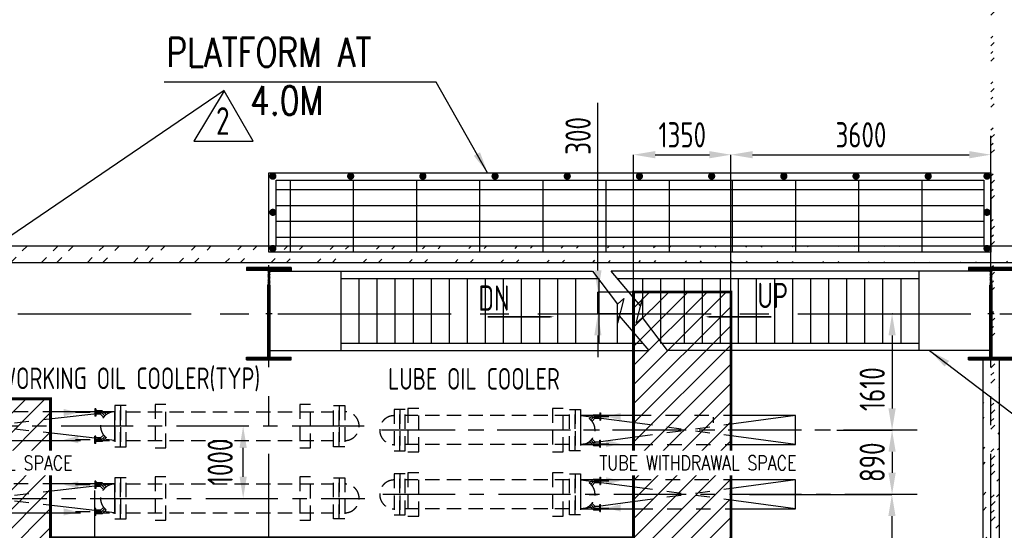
# Model space of a CAD drawing. Extents: x -7650383 to 4934791, y -114316 to 1826789.
# Tile 73 of 256: x 255939 to 269577, y 297960 to 305025. Entities that reach past the tile are written whole.
import ezdxf
from ezdxf.enums import TextEntityAlignment as Align

# ---------------------------------------------------------------- set-up
doc = ezdxf.new("R2010")
doc.units = 0
doc.header["$LTSCALE"] = 800
doc.header["$MEASUREMENT"] = 0
doc.set_wipeout_variables(frame=1)
for name, pattern in [('CENTER', [2, 1.25, -0.25, 0.25, -0.25]), ('CENTER2', [1.125, 0.75, -0.125, 0.125, -0.125]), ('HIDDEN', [0.375, 0.25, -0.125]), ('PHANTOM', [2.5, 1.25, -0.25, 0.25, -0.25, 0.25, -0.25])]:
    doc.linetypes.add(name, pattern=pattern)
doc.layers.get('0').update_dxf_attribs({"linetype": 'CONTINUOUS'})
for name, color, linetype in [('BLDG_H', 9, 'CONTINUOUS'), ('CEN', 2, 'CENTER'), ('COL', 1, 'CENTER'), ('DIM', 4, 'CONTINUOUS'), ('GRID', 8, 'CENTER'), ('GT_1', 7, 'CONTINUOUS'), ('HANGERS', 1, 'CONTINUOUS'), ('HATCH', 9, 'CONTINUOUS'), ('MECH_EQ', 8, 'HIDDEN'), ('REV2', 2, 'CONTINUOUS'), ('REV3', 2, 'CONTINUOUS'), ('STR', 2, 'CONTINUOUS'), ('T', 3, 'CONTINUOUS'), ('TEXT', 3, 'CONTINUOUS'), ('TRENCH', 1, 'CONTINUOUS'), ('WALL', 6, 'CONTINUOUS')]:
    doc.layers.add(name, color=color, linetype=linetype)
doc.styles.add('ROMANS', font='ISO9.shx', dxfattribs={"width": 0.8})
doc.styles.add('S1', font='SIMPLEX.SHX', dxfattribs={"height": 200})
doc.styles.add('S3', font='ROMANS1.SHX', dxfattribs={"width": 0.8})
doc.styles.get("Standard").update_dxf_attribs({"font": 'ISO9'})
doc.dimstyles.get("Standard").update_dxf_attribs({"dimtxt": 0.18, "dimasz": 0.18, "dimexe": 0.18, "dimexo": 0.0625, "dimgap": 0.09, "dimtad": 0, "dimtih": 1, "dimtoh": 1, "dimdec": 4, "dimzin": 0, "dimdsep": 46, "dimtxsty": 'Standard', "dimcen": 0.09, "dimadec": 0, "dimazin": 0, "dimtfac": 1, "dimtdec": 4, "dimtofl": 0, "dimtmove": 0, "dimatfit": 3, "dimfxl": 1, "dimtolj": 1, "dimtzin": 0, "dimarcsym": 0})
doc.dimstyles.new('STANDARD$0', dxfattribs={"dimtxt": 250, "dimasz": 200, "dimexe": 0, "dimexo": 0, "dimgap": 100, "dimtad": 1, "dimdec": 0, "dimzin": 0, "dimdsep": 46, "dimtxsty": 'S1', "dimcen": 0, "dimadec": 0, "dimazin": 0, "dimtfac": 1, "dimtdec": 0, "dimtmove": 2, "dimatfit": 3, "dimfxl": 1, "dimtolj": 1, "dimtzin": 0, "dimarcsym": 0})

# ---------------------------------------------------------------- blocks, each defined once
blk = doc.blocks.new('*D282')
at = {"layer": 'DIM', "color": 9, "linetype": 'Continuous', "lineweight": -2, "transparency": 16777216}
for p, q in [((268026, 300956), (268022, 300956)), ((268022, 300656), (268022, 299646)), ((268026, 299346), (268022, 299346))]:
    blk.add_line(p, q, dxfattribs=at)
at = {"layer": 'DIM', "color": 9, "linetype": 'Continuous', "transparency": 16777216}
for points in [[(267972, 300656), (268072, 300656), (268022, 300956)], [(267972, 299646), (268072, 299646), (268022, 299346)]]:
    blk.add_solid(points, dxfattribs=at)
at = {"layer": 'DIM', "linetype": 'Continuous', "transparency": 16777216, "insert": (267747, 299913), "char_height": 350, "attachment_point": 5, "rotation": 90, "style": 'ROMANS'}
blk.add_mtext('\\A1;1610', dxfattribs=at)
blk = doc.blocks.new('AA')
at = {"color": 0, "linetype": 'ByBlock'}
blk.add_solid([(0, 0), (-4, 1), (-4, -1)], dxfattribs=at)
blk = doc.blocks.new('*D283')
at = {"layer": 'DIM', "color": 9, "linetype": 'Continuous', "lineweight": -2, "transparency": 16777216}
for p, q in [((266049, 298456), (268020, 298456)), ((268020, 298156), (268020, 293956)), ((266926, 293656), (268020, 293656))]:
    blk.add_line(p, q, dxfattribs=at)
at = {"layer": 'DIM', "color": 9, "linetype": 'Continuous', "transparency": 16777216}
for points in [[(267970, 298156), (268070, 298156), (268020, 298456)], [(267970, 293956), (268070, 293956), (268020, 293656)]]:
    blk.add_solid(points, dxfattribs=at)
at = {"layer": 'DIM', "linetype": 'Continuous', "transparency": 16777216, "insert": (267745, 296056), "char_height": 350, "attachment_point": 5, "rotation": 90, "style": 'ROMANS'}
blk.add_mtext('\\A1;4800', dxfattribs=at)
blk = doc.blocks.new('*D284')
at = {"layer": 'DIM', "color": 9, "linetype": 'Continuous', "lineweight": -2, "transparency": 16777216}
for p, q in [((267259, 299346), (268022, 299346)), ((268022, 299046), (268022, 298756)), ((268026, 298456), (268022, 298456))]:
    blk.add_line(p, q, dxfattribs=at)
at = {"layer": 'DIM', "color": 9, "linetype": 'Continuous', "transparency": 16777216}
for points in [[(267972, 299046), (268072, 299046), (268022, 299346)], [(267972, 298756), (268072, 298756), (268022, 298456)]]:
    blk.add_solid(points, dxfattribs=at)
at = {"layer": 'DIM', "linetype": 'Continuous', "transparency": 16777216, "insert": (267747, 298901), "char_height": 350, "attachment_point": 5, "rotation": 90, "style": 'ROMANS'}
blk.add_mtext('\\A1;890', dxfattribs=at)
blk = doc.blocks.new('*D287')
at = {"layer": 'DIM', "color": 9, "linetype": 'Continuous', "lineweight": -2, "transparency": 16777216}
for p, q in [((265791, 301256), (265791, 303157)), ((266091, 303157), (269091, 303157)), ((269391, 301045), (269391, 303157))]:
    blk.add_line(p, q, dxfattribs=at)
at = {"layer": 'DIM', "color": 9, "linetype": 'Continuous', "transparency": 16777216}
for points in [[(266091, 303207), (266091, 303107), (265791, 303157)], [(269091, 303207), (269091, 303107), (269391, 303157)]]:
    blk.add_solid(points, dxfattribs=at)
at = {"layer": 'DIM', "linetype": 'Continuous', "transparency": 16777216, "insert": (267591, 303432), "char_height": 350, "attachment_point": 5, "style": 'ROMANS'}
blk.add_mtext('\\A1;3600', dxfattribs=at)
blk = doc.blocks.new('*D288')
at = {"layer": 'DIM', "color": 9, "linetype": 'Continuous', "lineweight": -2, "transparency": 16777216}
for p, q in [((264441, 301256), (264441, 303157)), ((264741, 303157), (265491, 303157)), ((265791, 301256), (265791, 303157))]:
    blk.add_line(p, q, dxfattribs=at)
at = {"layer": 'DIM', "color": 9, "linetype": 'Continuous', "transparency": 16777216}
for points in [[(264741, 303207), (264741, 303107), (264441, 303157)], [(265491, 303207), (265491, 303107), (265791, 303157)]]:
    blk.add_solid(points, dxfattribs=at)
at = {"layer": 'DIM', "linetype": 'Continuous', "transparency": 16777216, "insert": (265116, 303432), "char_height": 350, "attachment_point": 5, "style": 'ROMANS'}
blk.add_mtext('\\A1;1350', dxfattribs=at)
blk = doc.blocks.new('*D289')
at = {"layer": 'DIM', "color": 9, "linetype": 'Continuous', "lineweight": -2, "transparency": 16777216}
for p, q in [((263948, 301556), (263948, 303877)), ((264435, 301256), (263948, 301256)), ((263948, 300956), (263948, 301256)), ((264435, 300956), (263948, 300956)), ((263948, 300656), (263948, 300356))]:
    blk.add_line(p, q, dxfattribs=at)
at = {"layer": 'DIM', "color": 9, "linetype": 'Continuous', "transparency": 16777216}
for points in [[(263898, 301556), (263998, 301556), (263948, 301256)], [(263898, 300656), (263998, 300656), (263948, 300956)]]:
    blk.add_solid(points, dxfattribs=at)
at = {"layer": 'DIM', "linetype": 'Continuous', "transparency": 16777216, "insert": (263673, 303417), "char_height": 350, "attachment_point": 5, "rotation": 90, "style": 'ROMANS'}
blk.add_mtext('\\A1;300', dxfattribs=at)
blk = doc.blocks.new('A$C14326149')
at = {"layer": 'COL'}
h = blk.add_hatch(dxfattribs=at)
h.set_pattern_fill('ANSI31', color=256, scale=100, style=0)
h.paths.add_polyline_path([(310, 640), (0, 640), (0, 600), (310, 600)])
h.paths.add_polyline_path([(0, 600), (0, 640), (-310, 640), (-310, 600)])
h.paths.add_polyline_path([(0, -640), (0, -600), (-310, -600), (-310, -640)])
h.paths.add_polyline_path([(0, -600), (0, -640), (310, -640), (310, -600)])
h.paths.add_polyline_path([(-16, 0), (0, 0), (0, 600), (-16, 600)])
h.paths.add_polyline_path([(0, 0), (16, 0), (16, 600), (0, 600)])
h.paths.add_polyline_path([(16, 0), (0, 0), (0, -600), (16, -600)])
h.paths.add_polyline_path([(-16, -600), (0, -600), (0, 0), (-16, 0)])
for p, q in [((310, 640), (-310, 640)), ((-310, 640), (-310, 600)), ((310, 600), (-310, 600)), ((-16, -600), (-16, 600)), ((16, -600), (16, 600)), ((310, 640), (310, 600)), ((-310, -600), (310, -600)), ((-310, -640), (-310, -600)), ((-310, -640), (310, -640)), ((310, -640), (310, -600))]:
    blk.add_line(p, q, dxfattribs=at)
at = {"layer": 'COL', "color": 2}
for p, q in [((0, -672), (0, 672)), ((44, 0), (-44, 0))]:
    blk.add_line(p, q, dxfattribs=at)
blk = doc.blocks.new('TRENCH')
at = {"layer": 'GT_1', "linetype": 'Continuous', "ltscale": 0.025}
h = blk.add_hatch(dxfattribs=at)
h.set_pattern_fill('ANSI31', color=134, scale=1500, style=0)
h.paths.add_polyline_path([(392858, 135822), (391508, 135822), (391508, 132422), (383433, 132422), (383433, 134345), (382533, 134345), (382533, 130120), (383133, 130120), (383133, 131322), (389091, 131322), (389091, 130120), (389591, 130120), (389591, 131322), (391618, 131322), (391618, 130120), (391968, 130120), (391968, 131322), (392858, 131322)])
edge = h.paths.add_edge_path(flags=16)
edge.add_arc((382797, 131817), 150, 0, 360)
edge = h.paths.add_edge_path(flags=16)
edge.add_arc((382797, 131817), 75, -90, 0, ccw=False)
edge.add_line((382797, 131742), (382797, 131817))
edge.add_line((382797, 131817), (382722, 131817))
edge.add_arc((382797, 131817), 75, 90, 180, ccw=False)
edge.add_line((382797, 131892), (382797, 131817))
edge.add_line((382797, 131817), (382872, 131817))
h.paths.add_polyline_path([(391740, 132221), (392735, 132221)], flags=16)
h.paths.add_polyline_path([(383181, 131587), (385067, 131587), (384991, 131541), (383105, 131541)], flags=16)
h.paths.add_polyline_path([(385006, 131529), (387315, 131529)], flags=16)
h.paths.add_polyline_path([(388490, 131525), (390798, 131525)], flags=16)
h.paths.add_polyline_path([(391174, 131568), (392216, 131568)], flags=16)
at = {"layer": 'GT_1', "color": 134, "linetype": 'Continuous', "ltscale": 0.025, "const_width": 40, "flags": 128}
blk.add_lwpolyline([(382533, 130120), (382533, 134345), (383433, 134345), (383433, 132422), (391508, 132422), (391508, 135822), (392858, 135822), (392858, 131322), (391968, 131322), (391968, 130120), (391618, 130120), (391618, 131322), (389591, 131322), (389591, 130120), (389091, 130120), (389091, 131322), (383133, 131322), (383133, 130120), (382518, 130120)], dxfattribs=at)
blk = doc.blocks.new('*D433')
at = {"layer": 'DIM', "color": 9, "linetype": 'Continuous', "lineweight": -2, "transparency": 16777216}
blk.add_line((259034, 298701), (259034, 299101), dxfattribs=at)
at = {"layer": 'DIM', "color": 9, "linetype": 'Continuous', "transparency": 16777216}
for points in [[(258984, 299101), (259084, 299101), (259034, 299401)], [(258984, 298701), (259084, 298701), (259034, 298401)]]:
    blk.add_solid(points, dxfattribs=at)
at = {"layer": 'DIM', "linetype": 'Continuous', "transparency": 16777216, "insert": (258716, 298906), "char_height": 350, "attachment_point": 5, "rotation": 90, "style": 'ROMANS'}
blk.add_mtext('\\A1;1000', dxfattribs=at)
blk = doc.blocks.new('A$C75964FAB')
at = {"layer": 'HATCH', "flags": 128}
blk.add_lwpolyline([(-4481, -1100), (-4826, -642), (-4915, -720), (-4826, -380), (-4852, -480), (-5260, 0)], dxfattribs=at)
at = {"layer": 'STR'}
for p, q in [((0, 0), (-5260, 0)), ((0, 0), (0, -1100)), ((-5175, -100), (-1000, -100)), ((-4826, -100), (-4826, -642)), ((-4576, -100), (-4576, -1000)), ((-4250, -100), (-4250, -1000)), ((-4000, -100), (-4000, -1000)), ((-3750, -100), (-3750, -1000)), ((-3500, -100), (-3500, -1000)), ((-3250, -100), (-3250, -1000)), ((-3000, -100), (-3000, -1000)), ((-2750, -100), (-2750, -1000)), ((-2500, -100), (-2500, -1000)), ((-2250, -100), (-2250, -1000)), ((-2000, -100), (-2000, -1000)), ((-1750, -100), (-1750, -1000)), ((-1500, -100), (-1500, -1000)), ((-1250, -100), (-1250, -1000)), ((-1000, 0), (-1000, -1100)), ((-1000, -1000), (-4556, -1000)), ((0, -1100), (-4481, -1100))]:
    blk.add_line(p, q, dxfattribs=at)
blk = doc.blocks.new('REV-2')
at = {"layer": 'REV2', "color": 20, "linetype": 'Continuous'}
for p, q in [((37170, 56645), (36750, 55946)), ((37569, 55946), (37170, 56645)), ((36750, 55946), (37569, 55946))]:
    blk.add_line(p, q, dxfattribs=at)
at = {"layer": 'REV2', "color": 20, "linetype": 'Continuous', "style": 'ROMANS', "width": 0.8}
blk.add_text('2', height=383, dxfattribs=at).set_placement((37056, 56034))

msp = doc.modelspace()

# ---------------------------------------------------------------- hatches: boundary and pattern name
h = msp.add_hatch()
h.set_pattern_fill('GRATE', color=256, scale=7000)
h.set_pattern_definition([(0, (177437.1, 210141.78), (0, 218.75), []), (90, (177437.1, 210141.8), (-875, 5e-14), [])])
h.paths.add_polyline_path([(259491.3, 302806.4), (269291.3, 302806.4), (269291.3, 301806.4), (259491.3, 301806.4)])
at = {"layer": 'HATCH'}
h = msp.add_hatch(dxfattribs=at)
h.set_pattern_fill('ANSI32', color=256, scale=1200, style=0)
h.set_pattern_definition([(45, (183511.4, 165326.16), (-318.198, 318.198), []), (45, (183723.54, 165326.16), (-318.198, 318.198), [])])
edge = h.paths.add_edge_path()
edge.add_line((269276.2, 266137.9), (269276.2, 270647.9))
edge.add_line((269391.2, 257556.7), (269391.2, 330138.3))
edge.add_line((269506.2, 266137.9), (269506.2, 270647.9))
h = msp.add_hatch(dxfattribs=at)
h.set_pattern_fill('ANSI32', color=256, scale=1200, style=0)
h.set_pattern_definition([(45, (183511.4, 165434.7), (-318.198, 318.198), []), (45, (183723.54, 165434.7), (-318.198, 318.198), [])])
edge = h.paths.add_edge_path()
edge.add_line((269276.2, 271157.6), (269276.2, 277755.3))
edge.add_line((269391.2, 244446.4), (269391.2, 314751.6))
edge.add_line((269506.2, 271157.6), (269506.2, 277755.3))
h = msp.add_hatch(dxfattribs=at)
h.set_pattern_fill('ANSI32', color=256, scale=1200, style=0)
h.set_pattern_definition([(45, (185011.4, 165524.7), (-318.198, 318.198), []), (45, (185223.54, 165524.7), (-318.198, 318.198), [])])
edge = h.paths.add_edge_path()
edge.add_line((226391.2, 301896.4), (269391.2, 301896.4))
edge.add_line((226391.2, 301666.4), (269391.2, 301666.4))
h = msp.add_hatch(dxfattribs=at)
h.set_pattern_fill('ANSI32', color=256, scale=1200, style=0)
h.set_pattern_definition([(45, (185014.17, 165526.2), (-318.198, 318.198), []), (45, (185226.3, 165526.2), (-318.198, 318.198), [])])
edge = h.paths.add_edge_path()
edge.add_line((268850.3, 301897.9), (280992.3, 301896.4))
edge.add_line((268850.3, 301667.9), (280992.3, 301666.4))
h = msp.add_hatch(dxfattribs=at)
h.set_pattern_fill('ANSI32', color=256, scale=1200, style=0)
h.set_pattern_definition([(45, (183511.4, 165582.15), (-318.198, 318.198), []), (45, (183723.54, 165582.15), (-318.198, 318.198), [])])
edge = h.paths.add_edge_path()
edge.add_line((269282.1, 289903.9), (269282.1, 300316.4))
edge.add_line((269512.1, 289903.9), (269512.1, 300316.4))

# ---------------------------------------------------------------- linework, layer by layer
for p, q in [((259491.3, 302806.4), (269291.3, 302806.4)), ((259491.3, 301906.4), (259491.3, 302806.4)), ((269291.3, 302806.4), (269291.3, 301906.4))]:
    msp.add_line(p, q)
msp.add_lwpolyline([(259391.3, 302906.4), (269391.3, 302906.4), (269391.3, 301806.4), (259391.3, 301806.4)], close=True)
at = {"const_width": 50, "flags": 128}
for points in [[(259420.1, 302859.8, 1), (259470.1, 302859.8, 1)], [(260498, 302859.8, 1), (260548, 302859.8, 1)], [(261498, 302859.8, 1), (261548, 302859.8, 1)], [(262498, 302859.8, 1), (262548, 302859.8, 1)], [(263498, 302859.8, 1), (263548, 302859.8, 1)], [(264498, 302859.8, 1), (264548, 302859.8, 1)], [(265498, 302859.8, 1), (265548, 302859.8, 1)], [(266498, 302859.8, 1), (266548, 302859.8, 1)], [(267498, 302859.8, 1), (267548, 302859.8, 1)], [(268498, 302859.8, 1), (268548, 302859.8, 1)], [(269311.6, 302859.8, 1), (269361.6, 302859.8, 1)], [(259420.1, 302359.8, 1), (259470.1, 302359.8, 1)], [(269311.6, 302359.8, 1), (269361.6, 302359.8, 1)], [(259420.1, 301859.8, 1), (259470.1, 301859.8, 1)], [(269311.6, 301859.8, 1), (269361.6, 301859.8, 1)]]:
    msp.add_lwpolyline(points, format="xyb", close=True, dxfattribs=at)
at = {"layer": 'BLDG_H', "color": 9, "linetype": 'Continuous'}
msp.add_line((265542.2, 299525.3), (265542.2, 299446.5), dxfattribs=at)
at = {"layer": 'BLDG_H', "linetype": 'Continuous'}
msp.add_line((263827.6, 298456.4), (263943.5, 298456.4), dxfattribs=at)
at = {"layer": 'CEN'}
for p, q in [((260711.5, 299401.4), (253632, 299401.4)), ((253715.9, 298401.4), (260721.2, 298401.4))]:
    msp.add_line(p, q, dxfattribs=at)
at = {"layer": 'GRID', "linetype": 'CENTER2', "ltscale": 4}
for p, q in [((269391.2, 253416), (269391.2, 303591)), ((191114.6, 300956.4), (291791.7, 300956.4)), ((259391.3, 253416), (259391.3, 300927.3))]:
    msp.add_line(p, q, dxfattribs=at)
at = {"layer": 'GRID'}
for p, q in [((257070.2, 299589.7), (256991.2, 299589.7)), ((257117, 299542.9), (257070.2, 299589.7)), ((263849.4, 299487.9), (263896.2, 299534.7)), ((263896.2, 299534.7), (263975.2, 299534.7)), ((257117, 299260), (257070.2, 299213.2)), ((268369.1, 299346.4), (260831.2, 299346.4)), ((268350.3, 299346.4), (260856.4, 299346.4)), ((257070.2, 299213.2), (256991.2, 299213.2)), ((263849.4, 299205), (263896.2, 299158.2)), ((263896.2, 299158.2), (263975.2, 299158.2)), ((257070.2, 298589.7), (256991.2, 298589.7)), ((257117, 298542.9), (257070.2, 298589.7)), ((263849.4, 298597.9), (263896.2, 298644.7)), ((263896.2, 298644.7), (263975.2, 298644.7)), ((268369.1, 298456.4), (260880, 298456.4)), ((257117, 298260), (257070.2, 298213.2)), ((263849.4, 298315), (263896.2, 298268.2)), ((263896.2, 298268.2), (263975.2, 298268.2)), ((257070.2, 298213.2), (256991.2, 298213.2))]:
    msp.add_line(p, q, dxfattribs=at)
at = {"layer": 'MECH_EQ'}
for p, q in [((256981.2, 299639.7), (256981.2, 299539.7)), ((256991.2, 299639.7), (256981.2, 299639.7)), ((256991.2, 299639.7), (256991.2, 299539.7)), ((256991.2, 299539.7), (256981.2, 299539.7)), ((257080.5, 299614.7), (256991.2, 299614.7)), ((257059.8, 299564.7), (256991.2, 299564.7)), ((257099.3, 299525.2), (257059.8, 299564.7)), ((257134.6, 299560.5), (257080.5, 299614.7)), ((257413.2, 299601.4), (260286.4, 299601.4)), ((263553.2, 299546.4), (261280, 299546.4)), ((263831.7, 299505.5), (263885.9, 299559.7)), ((263867.1, 299470.2), (263906.6, 299509.7)), ((263885.9, 299559.7), (263975.2, 299559.7)), ((263906.6, 299509.7), (263975.2, 299509.7)), ((263975.2, 299584.7), (263985.2, 299584.7)), ((263975.2, 299584.7), (263975.2, 299484.7)), ((263985.2, 299584.7), (263985.2, 299484.7)), ((263975.2, 299484.7), (263985.2, 299484.7)), ((256981.2, 299163.2), (256981.2, 299263.2)), ((256991.2, 299263.2), (256981.2, 299263.2)), ((256991.2, 299163.2), (256991.2, 299263.2)), ((257059.8, 299238.2), (256991.2, 299238.2)), ((257099.3, 299277.7), (257059.8, 299238.2)), ((257134.6, 299242.3), (257080.5, 299188.2)), ((263867.1, 299222.7), (263906.6, 299183.2)), ((256991.2, 299163.2), (256981.2, 299163.2)), ((257080.5, 299188.2), (256991.2, 299188.2)), ((257413.2, 299201.4), (260286.4, 299201.4)), ((263553.2, 299146.4), (261280, 299146.4)), ((263831.7, 299187.3), (263885.9, 299133.2)), ((263885.9, 299133.2), (263975.2, 299133.2)), ((263906.6, 299183.2), (263975.2, 299183.2)), ((263975.2, 299108.2), (263975.2, 299208.2)), ((263975.2, 299208.2), (263985.2, 299208.2)), ((263975.2, 299108.2), (263985.2, 299108.2)), ((263985.2, 299108.2), (263985.2, 299208.2)), ((263831.7, 298615.5), (263885.9, 298669.7)), ((263885.9, 298669.7), (263975.2, 298669.7)), ((263975.2, 298694.7), (263975.2, 298594.7)), ((263975.2, 298694.7), (263985.2, 298694.7)), ((263985.2, 298694.7), (263985.2, 298594.7)), ((256981.2, 298639.7), (256981.2, 298539.7)), ((256991.2, 298639.7), (256981.2, 298639.7)), ((256991.2, 298539.7), (256981.2, 298539.7)), ((256991.2, 298639.7), (256991.2, 298539.7)), ((257080.5, 298614.7), (256991.2, 298614.7)), ((257059.8, 298564.7), (256991.2, 298564.7)), ((257099.3, 298525.2), (257059.8, 298564.7)), ((257134.6, 298560.5), (257080.5, 298614.7)), ((257413.2, 298601.4), (260286.4, 298601.4)), ((263553.2, 298656.4), (261280, 298656.4)), ((263867.1, 298580.2), (263906.6, 298619.7)), ((263906.6, 298619.7), (263975.2, 298619.7)), ((263975.2, 298594.7), (263985.2, 298594.7)), ((256991.2, 298263.2), (256981.2, 298263.2)), ((256981.2, 298163.2), (256981.2, 298263.2)), ((256991.2, 298163.2), (256991.2, 298263.2)), ((257099.3, 298277.7), (257059.8, 298238.2)), ((263831.7, 298297.3), (263885.9, 298243.2)), ((263867.1, 298332.7), (263906.6, 298293.2)), ((263906.6, 298293.2), (263975.2, 298293.2)), ((263975.2, 298318.2), (263985.2, 298318.2)), ((263975.2, 298218.2), (263975.2, 298318.2)), ((263985.2, 298218.2), (263985.2, 298318.2)), ((256991.2, 298163.2), (256981.2, 298163.2)), ((257059.8, 298238.2), (256991.2, 298238.2)), ((257080.5, 298188.2), (256991.2, 298188.2)), ((257134.6, 298242.3), (257080.5, 298188.2)), ((257413.2, 298201.4), (260286.4, 298201.4)), ((263553.2, 298256.4), (261280, 298256.4)), ((263885.9, 298243.2), (263975.2, 298243.2)), ((263975.2, 298218.2), (263985.2, 298218.2))]:
    msp.add_line(p, q, dxfattribs=at)
at = {"layer": 'MECH_EQ', "color": 9, "linetype": 'PHANTOM'}
for p, q in [((257258.4, 299601.4), (253781.2, 299201.4)), ((257258.4, 299201.4), (253781.2, 299601.4)), ((266685.2, 299546.4), (263708, 299146.4)), ((266685.2, 299146.4), (263708, 299546.4)), ((266685.2, 299546.4), (263708, 299546.4)), ((263708, 299546.4), (263708, 299146.4)), ((266685.2, 299146.4), (266685.2, 299546.4)), ((263708, 299146.4), (266685.2, 299146.4)), ((257258.4, 298601.4), (253781.2, 298201.4)), ((257258.4, 298201.4), (253781.2, 298601.4)), ((266685.2, 298656.4), (263708, 298256.4)), ((266685.2, 298256.4), (263708, 298656.4)), ((266685.2, 298656.4), (263708, 298656.4)), ((263708, 298656.4), (263708, 298256.4)), ((266685.2, 298256.4), (266685.2, 298656.4)), ((263708, 298256.4), (266685.2, 298256.4))]:
    msp.add_line(p, q, dxfattribs=at)
at = {"layer": 'MECH_EQ'}
for points in [[(257258.4, 299686.1), (257258.4, 299116.8), (257335.8, 299116.8), (257335.8, 299686.1)], [(257335.8, 299686.1), (257335.8, 299116.8), (257413.2, 299116.8), (257413.2, 299686.1)], [(257815.2, 299701.4), (257815.2, 299101.4), (257965.2, 299101.4), (257965.2, 299701.4)], [(259818.2, 299701.4), (259818.2, 299101.4), (259968.2, 299101.4), (259968.2, 299701.4)], [(260363.8, 299686.1), (260363.8, 299116.8), (260286.4, 299116.8), (260286.4, 299686.1)], [(260441.2, 299686.1), (260441.2, 299116.8), (260363.8, 299116.8), (260363.8, 299686.1)], [(261125.2, 299631.1), (261125.2, 299061.8), (261202.6, 299061.8), (261202.6, 299631.1)], [(261202.6, 299631.1), (261202.6, 299061.8), (261280, 299061.8), (261280, 299631.1)], [(263630.6, 299631.1), (263630.6, 299061.8), (263553.2, 299061.8), (263553.2, 299631.1)], [(263708, 299631.1), (263708, 299061.8), (263630.6, 299061.8), (263630.6, 299631.1)], [(257258.4, 298686.1), (257258.4, 298116.8), (257335.8, 298116.8), (257335.8, 298686.1)], [(257335.8, 298686.1), (257335.8, 298116.8), (257413.2, 298116.8), (257413.2, 298686.1)], [(260363.8, 298686.1), (260363.8, 298116.8), (260286.4, 298116.8), (260286.4, 298686.1)], [(260441.2, 298686.1), (260441.2, 298116.8), (260363.8, 298116.8), (260363.8, 298686.1)], [(261125.2, 298741.1), (261125.2, 298171.8), (261202.6, 298171.8), (261202.6, 298741.1)], [(261202.6, 298741.1), (261202.6, 298171.8), (261280, 298171.8), (261280, 298741.1)], [(263630.6, 298741.1), (263630.6, 298171.8), (263553.2, 298171.8), (263553.2, 298741.1)], [(263708, 298741.1), (263708, 298171.8), (263630.6, 298171.8), (263630.6, 298741.1)]]:
    msp.add_lwpolyline(points, close=True, dxfattribs=at)
at = {"layer": 'MECH_EQ', "linetype": 'HIDDEN'}
for points in [[(261316.2, 299646.4), (261316.2, 299046.4), (261466.2, 299046.4), (261466.2, 299646.4)], [(263317.2, 299646.4), (263317.2, 299046.4), (263467.2, 299046.4), (263467.2, 299646.4)], [(257815.2, 298701.4), (257815.2, 298101.4), (257965.2, 298101.4), (257965.2, 298701.4)], [(259818.2, 298701.4), (259818.2, 298101.4), (259968.2, 298101.4), (259968.2, 298701.4)], [(261316.2, 298756.4), (261316.2, 298156.4), (261466.2, 298156.4), (261466.2, 298756.4)], [(263317.2, 298756.4), (263317.2, 298156.4), (263467.2, 298156.4), (263467.2, 298756.4)]]:
    msp.add_lwpolyline(points, close=True, dxfattribs=at)
at = {"layer": 'MECH_EQ', "color": 9, "linetype": 'PHANTOM'}
for points in [[(257258.4, 299201.4), (257258.4, 299601.4), (253781.2, 299601.4), (253781.2, 299201.4)], [(257258.4, 298201.4), (257258.4, 298601.4), (253781.2, 298601.4), (253781.2, 298201.4)]]:
    msp.add_lwpolyline(points, close=True, dxfattribs=at)
at = {"layer": 'MECH_EQ'}
for points in [[(256913.8, 299589.7), (256657.9, 299589.7)], [(263897.8, 299534.7), (264153.7, 299534.7)], [(256913.8, 299213.2), (256657.9, 299213.2)], [(263897.8, 299158.2), (264153.7, 299158.2)], [(256913.8, 298589.7), (256657.9, 298589.7)], [(263897.8, 298644.7), (264153.7, 298644.7)], [(263897.8, 298268.2), (264153.7, 298268.2)], [(256913.8, 298213.2), (256657.9, 298213.2)]]:
    msp.add_lwpolyline(points, dxfattribs=at)
for centre, start, end in [((257258.4, 299401.4), 90, 270), ((260441.2, 299401.4), 270, 90), ((261125.2, 299346.4), 90, 270), ((263708, 299346.4), 270, 90), ((257258.4, 298401.4), 90, 270), ((260441.2, 298401.4), 270, 90), ((261125.2, 298456.4), 90, 270), ((263708, 298456.4), 270, 90)]:
    msp.add_arc(centre, 200, start, end, dxfattribs=at)
at = {"layer": 'REV3', "linetype": 'Continuous', "flags": 128}
for points in [[(263336.1, 300914.1, 0, 150, 0), (262981.4, 300914.1, 25, 25, 0), (262422.8, 300914.1, 25, 25, 0)], [(265438.1, 300914.1, 0, 150, 0), (265792.8, 300914.1, 25, 25, 0), (266351.4, 300914.1, 25, 25, 0)]]:
    msp.add_lwpolyline(points, format="xyseb", dxfattribs=at)
at = {"layer": 'T', "color": 9, "linetype": 'Continuous'}
msp.add_line((256981.2, 297644.1), (256981.2, 298511.4), dxfattribs=at)
at = {"layer": 'WALL'}
for p, q in [((226391.2, 301896.4), (269391.2, 301896.4)), ((267347.5, 301896.4), (280992.3, 301896.4)), ((268847.5, 301896.4), (280992.3, 301896.4)), ((226391.2, 301666.4), (269391.2, 301666.4)), ((267347.5, 301666.4), (280992.3, 301666.4)), ((268847.5, 301666.4), (280992.3, 301666.4)), ((269282.1, 289716.4), (269282.1, 300316.4)), ((269282.1, 289716.4), (269282.1, 300316.4)), ((269512.1, 289716.4), (269512.1, 300316.4)), ((269512.1, 289716.4), (269512.1, 300316.4))]:
    msp.add_line(p, q, dxfattribs=at)

# ---------------------------------------------------------------- block references
for name, p in [('REV-2', (221602.4, 247398.1)), ('A$C75964FAB', (269391.3, 301546.4))]:
    msp.add_blockref(name, p)
at = {"rotation": 180}
msp.add_blockref('A$C75964FAB', (259391.3, 300446.4), dxfattribs=at)
at = {"layer": 'DIM'}
for p in [(259391.2, 300956.4), (269391.2, 300956.4)]:
    msp.add_blockref('A$C14326149', p, dxfattribs=at)
at = {"layer": 'MECH_EQ', "yscale": 50, "zscale": 50}
for p, xscale in [((256747.9, 299589.7), 50), ((264063.8, 299534.7), -50), ((256550.7, 299213.2), -50), ((264260.9, 299158.2), 50)]:
    msp.add_blockref('AA', p, dxfattribs=dict(at, xscale=xscale))
at = {"layer": 'MECH_EQ', "yscale": 50, "zscale": 50, "rotation": 180}
for p, xscale in [((264260.9, 298644.7), -50), ((256550.7, 298589.7), 50), ((256747.9, 298213.2), -50), ((264063.8, 298268.2), 50)]:
    msp.add_blockref('AA', p, dxfattribs=dict(at, xscale=xscale))
at = {"layer": 'TRENCH'}
msp.add_blockref('TRENCH', (-127066.8, 165434.7), dxfattribs=at)

# ---------------------------------------------------------------- texts
at = {"layer": 'T', "insert": (265569.7, 265354.4, -320869.7), "char_height": 300, "width": 3893.798, "attachment_point": 1, "rotation": 90, "style": 'S3'}
msp.add_mtext('\\pi1004;STAIRCASE \\P\\pi609.76;0.0M TO 15.5M', dxfattribs=at)
at = {"layer": 'T', "insert": (256307, 304773.4, 207.7), "char_height": 400, "width": 6650.031, "attachment_point": 1, "style": 'S3'}
msp.add_mtext('\\pi1664.1;PLATFORM AT\\P\\pi2822.2;4.0M', dxfattribs=at)
at = {"layer": 'TEXT', "style": 'ROMANS', "width": 0.8}
for s, p in [('UP', (266368.6, 301209.2)), ('DN', (262508.3, 301172.9))]:
    msp.add_text(s, height=350, dxfattribs=at).set_placement(p, align=Align.MIDDLE)
for s, p in [('WORKING OIL COOLER(TYP)', (255648.8, 299912.8)), ('LUBE OIL COOLER', (261041.7, 299905.6))]:
    msp.add_text(s, height=300, dxfattribs=at).set_placement(p)

# ---------------------------------------------------------------- dimensions: what is measured, and where the dimension line sits
at = {"layer": 'DIM', "linetype": 'Continuous'}
for base, p1, p2, override, picture, middle in [((263947.6, 300956.4), (264435.2, 301256.4), (264435.2, 300956.4), {"dimtxt": 350, "dimasz": 300, "dimtxsty": 'ROMANS', "dimclrd": 9, "dimclre": 9, "dimclrt": 256, "dimtix": 1, "dimtmove": 0, "dimatfit": 0}, '*D289', (263947.6, 303417.4)), ((268021.8, 299346.4), (268026.4, 300956.4), (268026.4, 299346.4), {"dimtxt": 350, "dimasz": 300, "dimtxsty": 'ROMANS', "dimclrd": 9, "dimclre": 9, "dimclrt": 256, "dimtix": 1, "dimatfit": 0}, '*D282', (267746.8, 299913.5)), ((259034, 299401.4), (259034, 298401.4), (259034, 299401.4), {"dimtxt": 350, "dimasz": 300, "dimtxsty": 'ROMANS', "dimclrd": 9, "dimclre": 9, "dimclrt": 256, "dimtix": 1, "dimatfit": 0}, '*D433', (258716.5, 298906)), ((268021.8, 298456.4), (267259.1, 299346.4), (268026.4, 298456.4), {"dimtxt": 350, "dimasz": 300, "dimtxsty": 'ROMANS', "dimclrd": 9, "dimclre": 9, "dimclrt": 256, "dimtix": 1, "dimatfit": 0}, '*D284', (267746.8, 298901.4))]:
    dim = msp.add_linear_dim(base=base, p1=p1, p2=p2, angle=90, dimstyle='STANDARD$0', override=override, dxfattribs=at)
    dim.commit()
    dim.dimension.update_dxf_attribs({"geometry": picture, "text_midpoint": middle, "dimtype": 160})
for base, p1, p2, angle, picture, middle in [((265791.2, 303157.3), (264441.2, 301256.4), (265791.2, 301256.4), 180, '*D288', (265116.2, 303432.3)), ((269391.2, 303157.3), (265791.2, 301256.4), (269391.2, 301044.7), 180, '*D287', (267591.2, 303432.3)), ((268019.5, 293656.4), (266048.8, 298456.4), (266925.5, 293656.4), 90, '*D283', (267744.5, 296056.4))]:
    dim = msp.add_linear_dim(base=base, p1=p1, p2=p2, angle=angle, dimstyle='STANDARD$0', override={"dimtxt": 350, "dimasz": 300, "dimtxsty": 'ROMANS', "dimclrd": 9, "dimclre": 9, "dimclrt": 256, "dimtix": 1, "dimatfit": 0}, dxfattribs=at)
    dim.commit()
    dim.dimension.update_dxf_attribs({"geometry": picture, "text_midpoint": middle})

# ---------------------------------------------------------------- leaders
for points in [[(262420.3, 302906.4), (261706.3, 304160.8), (257939.7, 304160.8)], [(268542.5, 300446.4), (270424.3, 299014.5), (273722.9, 299014.5)]]:
    msp.add_leader(points, dimstyle='Standard', override={"dimtxt": 350, "dimasz": 300, "dimexe": 0, "dimexo": 0, "dimgap": 100, "dimtad": 0, "dimtih": 0, "dimtoh": 0, "dimdec": 0, "dimtxsty": 'ROMANS', "dimcen": 0, "dimclrd": 9, "dimclre": 9, "dimclrt": 256, "dimtdec": 0, "dimtix": 1, "dimtofl": 1, "dimatfit": 0})

# ---------------------------------------------------------------- next in the draw order: wipeouts: each hides what was drawn before it
for points in [[(253872.4, 298719.9), (257166.7, 298719.9), (257166.7, 299059.9), (253872.4, 299059.9)], [(263898.2, 298722.7), (267192.5, 298722.7), (267192.5, 299062.7), (263898.2, 299062.7)]]:
    msp.add_wipeout(points).dxf.layer = 'T'

# ---------------------------------------------------------------- next in the draw order: linework, layer by layer
at = {"layer": 'HANGERS', "flags": 128}
msp.add_lwpolyline([(258771.9, 304043.3), (247428.5, 296330.3), (260898.5, 296330.3), (256868.8, 287847.9), (254934.3, 287847.9), (233958.5, 296330.3), (218302.3, 272900.3), (228301.3, 270706.6), (244270.3, 270673.2), (251935.4, 276699), (256599.6, 269508.6), (266050.3, 269508.6)], dxfattribs=at)

# ---------------------------------------------------------------- next in the draw order: texts
at = {"layer": 'T', "style": 'S3', "width": 0.8}
for p in [(253942.4, 298789.9), (263968.2, 298792.7)]:
    msp.add_text('TUBE WITHDRAWAL SPACE', height=200, dxfattribs=at).set_placement(p)

doc.saveas('drawing.dxf')
